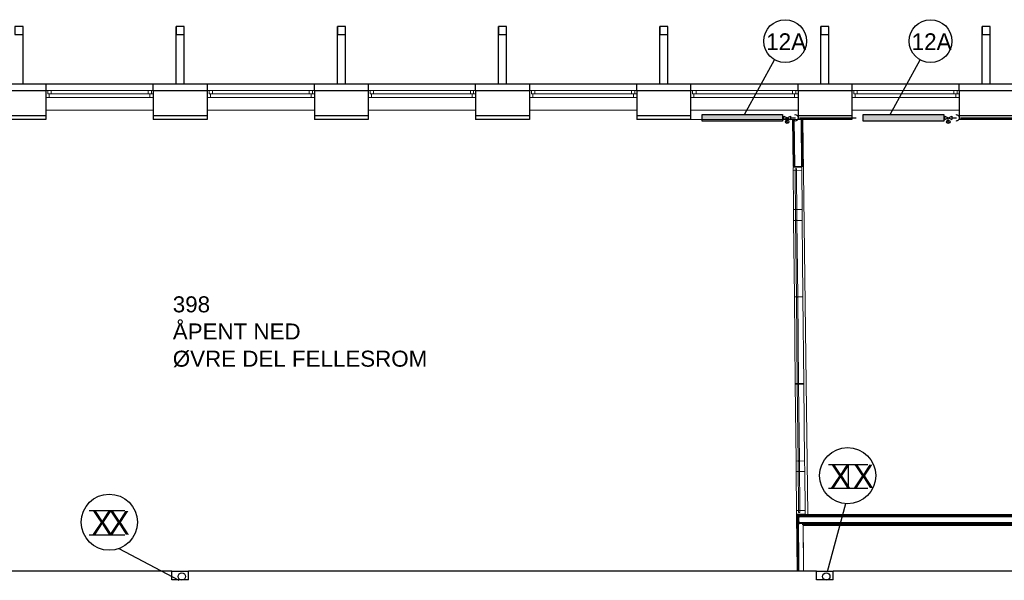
# Model space of a CAD drawing. Header units: millimetres. Extents: x 0 to 83130, y 0 to 57204.
# Tile 14 of 67: x 19591 to 34252, y 13890 to 22234. Entities that reach past the tile are written whole.
import ezdxf

# ---------------------------------------------------------------- set-up
doc = ezdxf.new("R2010")
doc.units = ezdxf.units.MM
doc.header["$LTSCALE"] = 100
doc.header["$MEASUREMENT"] = 0
doc.linetypes.add('V-V', pattern=[2, 1, 1])
doc.layers.get('0').update_dxf_attribs({"linetype": 'CONTINUOUS'})
for name, color, linetype in [('20603A200D001$0$832 Rominfo', 7, 'CONTINUOUS'), ('20603A200D001$0$A12-HEL1', 251, 'CONTINUOUS'), ('20603A200D001$0$A12-HEL3', 251, 'CONTINUOUS'), ('20603A200D001$0$A12-HEL4', 251, 'CONTINUOUS'), ('20603A200D001$0$A23-HEL1', 251, 'CONTINUOUS'), ('20603A200D001$0$A23-HEL3', 251, 'CONTINUOUS'), ('V090-', 2, 'CONTINUOUS'), ('V091', 1, 'CONTINUOUS'), ('V100', 1, 'CONTINUOUS'), ('V100-', 6, 'CONTINUOUS'), ('V101', 3, 'CONTINUOUS'), ('xref', 7, 'CONTINUOUS')]:
    doc.layers.add(name, color=color, linetype=linetype)
for name, color, linetype, lineweight in [('20603A200D001$0$A-AREA', 32, 'CONTINUOUS', 9), ('20603A200D001$0$A-GLAZ-CURT', 52, 'CONTINUOUS', 13), ('20603A200D001$0$A-WALL', 7, 'CONTINUOUS', 13)]:
    doc.layers.add(name, color=color, linetype=linetype, lineweight=lineweight)
doc.styles.add('20603A200D001$0$Arial', font='arial.ttf', dxfattribs={"height": 238.125})
doc.styles.add('FISO', font='fiso')

# ---------------------------------------------------------------- blocks, each defined once
blk = doc.blocks.new('VUN')
at = {"color": 0}
blk.add_circle((0, 0), 0.5, dxfattribs=at)
blk = doc.blocks.new('20603A200D001$0$GV- - GV--328221-P03')
at = {"layer": '20603A200D001$0$A-GLAZ-CURT'}
for p, q in [((46703, 17886), (46575, 17885)), ((46575, 17885), (46703, 17886)), ((46575, 17885), (46703, 17886)), ((46703, 17886), (46575, 17885)), ((46703, 17886), (46575, 17885)), ((46575, 17835), (46575, 17885)), ((46575, 17885), (46575, 17835)), ((46575, 17885), (46575, 17835)), ((46575, 17885), (46575, 17835)), ((46575, 17835), (46575, 17885)), ((46703, 17836), (46575, 17835)), ((46575, 17835), (46703, 17836)), ((46575, 17835), (46703, 17836)), ((46575, 17835), (46703, 17836)), ((46703, 17836), (46575, 17835)), ((46575, 17835), (46581, 17257)), ((46581, 17257), (46575, 17835)), ((46604, 17865), (46624, 17866)), ((46624, 17866), (46604, 17865)), ((46624, 17866), (46604, 17865)), ((46604, 17865), (46612, 17098)), ((46632, 17099), (46624, 17866)), ((46703, 17886), (46703, 17836)), ((46703, 17836), (46703, 17886)), ((46703, 17886), (46703, 17836)), ((46703, 17836), (46703, 17886)), ((46703, 17836), (46703, 17886)), ((46709, 17259), (46703, 17836)), ((46703, 17836), (46709, 17259)), ((46709, 17259), (46581, 17257)), ((46581, 17257), (46709, 17259)), ((46581, 17257), (46709, 17259)), ((46709, 17259), (46581, 17257)), ((46581, 17257), (46583, 17095)), ((46583, 17095), (46581, 17257)), ((46711, 17096), (46709, 17259)), ((46709, 17259), (46711, 17096)), ((46711, 17096), (46583, 17095)), ((46583, 17095), (46711, 17096)), ((46583, 17095), (46711, 17096)), ((46711, 17096), (46583, 17095)), ((46583, 17095), (46594, 15957)), ((46594, 15957), (46583, 17095)), ((46612, 17098), (46632, 17099)), ((46632, 17093), (46612, 17092)), ((46612, 17092), (46623, 15960)), ((46643, 15960), (46632, 17093)), ((46722, 15959), (46711, 17096)), ((46711, 17096), (46722, 15959)), ((46594, 15957), (46722, 15959)), ((46722, 15959), (46594, 15957)), ((46722, 15959), (46594, 15957)), ((46594, 15957), (46722, 15959)), ((46722, 15958), (46594, 15956)), ((46594, 15956), (46722, 15958)), ((46594, 15956), (46722, 15958)), ((46722, 15958), (46594, 15956)), ((46594, 15957), (46594, 15956)), ((46594, 15956), (46594, 15957)), ((46594, 15956), (46608, 14667)), ((46608, 14667), (46594, 15956)), ((46623, 15960), (46643, 15960)), ((46623, 15954), (46637, 14670)), ((46643, 15954), (46623, 15954)), ((46657, 14670), (46643, 15954)), ((46722, 15958), (46722, 15959)), ((46722, 15959), (46722, 15958)), ((46736, 14668), (46722, 15958)), ((46722, 15958), (46736, 14668)), ((46736, 14668), (46608, 14667)), ((46608, 14667), (46736, 14668)), ((46608, 14667), (46736, 14668)), ((46736, 14668), (46608, 14667)), ((46608, 14667), (46608, 14658)), ((46608, 14658), (46608, 14667)), ((46637, 14670), (46657, 14670)), ((46637, 14664), (46648, 13515)), ((46657, 14664), (46637, 14664)), ((46668, 13515), (46657, 14664)), ((46736, 14659), (46736, 14668)), ((46736, 14668), (46736, 14659)), ((46608, 14658), (46736, 14659)), ((46736, 14659), (46608, 14658)), ((46736, 14659), (46608, 14658)), ((46608, 14658), (46736, 14659)), ((46608, 14658), (46619, 13513)), ((46619, 13513), (46608, 14658)), ((46747, 13515), (46736, 14659)), ((46736, 14659), (46747, 13515)), ((46747, 13515), (46619, 13513)), ((46619, 13513), (46747, 13515)), ((46619, 13513), (46747, 13515)), ((46747, 13515), (46619, 13513)), ((46619, 13513), (46621, 13358)), ((46621, 13358), (46619, 13513)), ((46648, 13515), (46668, 13515)), ((46648, 13513), (46656, 12746)), ((46668, 13513), (46648, 13513)), ((46676, 12746), (46668, 13513)), ((46749, 13359), (46747, 13515)), ((46747, 13515), (46749, 13359)), ((46621, 13358), (46749, 13359)), ((46749, 13359), (46621, 13358)), ((46749, 13359), (46621, 13358)), ((46621, 13358), (46749, 13359)), ((46621, 13358), (46627, 12775)), ((46627, 12775), (46621, 13358)), ((46755, 12777), (46749, 13359)), ((46749, 13359), (46755, 12777)), ((46627, 12775), (46755, 12777)), ((46755, 12777), (46627, 12775)), ((46755, 12777), (46627, 12775)), ((46755, 12777), (46627, 12775)), ((46627, 12775), (46755, 12777)), ((46627, 12725), (46627, 12775)), ((46627, 12775), (46627, 12725)), ((46627, 12775), (46627, 12725)), ((46627, 12775), (46627, 12725)), ((46627, 12725), (46627, 12775)), ((46755, 12727), (46755, 12777)), ((46755, 12777), (46755, 12727)), ((46755, 12727), (46755, 12777)), ((46755, 12727), (46755, 12777)), ((46755, 12777), (46755, 12727)), ((46627, 12725), (46755, 12727)), ((46755, 12727), (46627, 12725)), ((46755, 12727), (46627, 12725)), ((46627, 12725), (46755, 12727)), ((46627, 12725), (46755, 12727)), ((46656, 12746), (46676, 12746)), ((46656, 12746), (46676, 12746)), ((46676, 12746), (46656, 12746))]:
    blk.add_line(p, q, dxfattribs=at)
blk = doc.blocks.new('20603A200D001$0$GV- - GV--328225-P03')
blk.add_blockref('20603A200D001$0$GV- - GV--328221-P03', (0, 0))
blk = doc.blocks.new('20603A200D001$0$IV3_34dB - IV3_34dB 2-328392-P03')
at = {"layer": '20603A200D001$0$A-WALL'}
blk.add_line((46575, 17897), (46567, 18596), dxfattribs=at)
blk = doc.blocks.new('20603A200D001$0$IV3_34dB - IV3_34dB-328385-P03')
at = {"layer": '20603A200D001$0$A-WALL'}
for p, q in [((46575, 17897), (46567, 18596)), ((46575, 17897), (46567, 18596)), ((46580, 18596), (46567, 18596)), ((46575, 17897), (46567, 18596)), ((46580, 18596), (46588, 17897)), ((46580, 18596), (46588, 17897)), ((46580, 18596), (46588, 17897)), ((46588, 17897), (46580, 18596)), ((46588, 17897), (46580, 18596)), ((46593, 18596), (46580, 18596)), ((46588, 17897), (46580, 18596)), ((46693, 18598), (46593, 18596)), ((46593, 18596), (46601, 17897)), ((46593, 18596), (46601, 17897)), ((46593, 18596), (46601, 17897)), ((46601, 17897), (46593, 18596)), ((46601, 17897), (46593, 18596)), ((46601, 17897), (46593, 18596)), ((46701, 17899), (46693, 18598)), ((46701, 17899), (46693, 18598)), ((46693, 18598), (46701, 17899)), ((46706, 18598), (46693, 18598)), ((46701, 17899), (46693, 18598)), ((46693, 18598), (46701, 17899)), ((46693, 18598), (46701, 17899)), ((46714, 17899), (46706, 18598)), ((46714, 17899), (46706, 18598)), ((46706, 18598), (46714, 17899)), ((46719, 18598), (46706, 18598)), ((46714, 17899), (46706, 18598)), ((46706, 18598), (46714, 17899)), ((46706, 18598), (46714, 17899)), ((46727, 17899), (46719, 18598)), ((46727, 17899), (46719, 18598)), ((46719, 18598), (46727, 17899)), ((46588, 17897), (46575, 17897)), ((46575, 17897), (46588, 17897)), ((46575, 17897), (46588, 17897)), ((46601, 17897), (46588, 17897)), ((46588, 17897), (46601, 17897)), ((46588, 17897), (46601, 17897)), ((46701, 17899), (46601, 17897)), ((46701, 17899), (46601, 17897)), ((46701, 17899), (46601, 17897)), ((46701, 17899), (46714, 17899)), ((46701, 17899), (46714, 17899)), ((46714, 17899), (46701, 17899)), ((46714, 17899), (46727, 17899)), ((46714, 17899), (46727, 17899)), ((46727, 17899), (46714, 17899))]:
    blk.add_line(p, q, dxfattribs=at)
blk = doc.blocks.new('20603A200D001$0$IV3_34dB - IV3_34dB-328389-P03')
for name in ['20603A200D001$0$IV3_34dB - IV3_34dB-328385-P03', '20603A200D001$0$IV3_34dB - IV3_34dB 2-328392-P03']:
    blk.add_blockref(name, (0, 0))
blk = doc.blocks.new('20603A200D001$0$perforert - perforert 2-328383-P03')
at = {"layer": '20603A200D001$0$A-WALL'}
blk.add_line((46634, 12017), (46625, 12716), dxfattribs=at)
blk = doc.blocks.new('20603A200D001')
at = {"layer": '20603A200D001$0$A-AREA'}
blk.add_line((46721, 18418), (46796, 12540), dxfattribs=at)
at = {"layer": '20603A200D001$0$A-WALL'}
for p, q in [((45044, 18417), (46569, 18417)), ((46636, 11838), (46627, 12537)), ((46627, 12537), (46640, 12537)), ((46640, 12537), (46627, 12537)), ((46640, 12537), (46627, 12537)), ((46636, 11838), (46627, 12537)), ((46638, 11693), (46627, 12537)), ((46637, 12537), (56540, 12537)), ((46649, 11838), (46640, 12537)), ((46649, 11838), (46640, 12537)), ((46640, 12537), (46649, 11838)), ((46640, 12537), (46640, 12524)), ((46640, 12537), (46640, 12524)), ((46640, 12524), (46640, 12537)), ((46649, 11838), (46640, 12524)), ((46640, 12524), (46653, 12524)), ((46653, 12524), (46640, 12524)), ((46653, 12524), (46640, 12524)), ((46649, 11838), (46640, 12524)), ((46651, 11693), (46640, 12524)), ((46653, 12524), (46640, 12524)), ((46653, 12524), (46640, 12524)), ((46662, 11838), (46653, 12524)), ((46653, 12517), (46653, 12524)), ((46653, 12524), (46672, 12524)), ((46653, 12517), (46654, 12511)), ((46654, 12511), (46654, 12462)), ((46654, 12511), (46672, 12511)), ((46654, 12511), (46672, 12511)), ((46654, 12462), (46655, 12411)), ((46655, 12411), (46725, 12412)), ((46662, 11838), (46655, 12411)), ((46655, 12411), (46662, 11838)), ((46655, 12411), (46662, 11838)), ((46655, 12411), (46662, 11838)), ((46664, 11693), (46655, 12411)), ((46655, 12411), (46673, 12411)), ((46732, 11839), (46725, 12412)), ((46725, 12412), (46725, 12405)), ((46725, 12405), (46725, 12399)), ((46725, 12399), (46725, 12392)), ((46725, 12392), (46725, 12386)), ((46732, 11839), (46725, 12386)), ((46725, 12386), (46734, 11693))]:
    blk.add_line(p, q, dxfattribs=at)
at = {"layer": '20603A200D001$0$A-WALL', "lineweight": 50}
for p, q in [((46653, 12524), (56540, 12530)), ((46653, 12517), (46653, 12524)), ((46654, 12511), (46653, 12517)), ((56541, 12517), (46654, 12511)), ((46654, 12462), (46654, 12511)), ((46654, 12511), (46672, 12511)), ((46655, 12411), (46654, 12462)), ((56542, 12417), (46654, 12411)), ((46673, 12411), (46655, 12411)), ((46725, 12405), (46725, 12412)), ((46725, 12399), (46725, 12405)), ((56542, 12400), (46725, 12398)), ((46725, 12392), (46725, 12399)), ((46725, 12386), (46725, 12392)), ((56542, 12387), (46725, 12385))]:
    blk.add_line(p, q, dxfattribs=at)
at = {"layer": '20603A200D001$0$A12-HEL1', "color": 7, "linetype": 'Continuous', "lineweight": 0}
for points in [[(35451, 18848), (37050, 18848)], [(35480, 18798), (35480, 18848)], [(35480, 18798), (37050, 18798)], [(35500, 18748), (35500, 18798)], [(35530, 18798), (35530, 18848)], [(36971, 18798), (36971, 18848)], [(37000, 18748), (37000, 18798)], [(37021, 18798), (37021, 18848)], [(37850, 18848), (39451, 18848)], [(37881, 18798), (37881, 18848)], [(37881, 18798), (39451, 18798)], [(37901, 18748), (37901, 18798)], [(37931, 18798), (37931, 18848)], [(39370, 18798), (39370, 18848)], [(39401, 18748), (39401, 18798)], [(39420, 18798), (39420, 18848)], [(40250, 18848), (41850, 18848)], [(40280, 18798), (40280, 18848)], [(40280, 18798), (41850, 18798)], [(40300, 18748), (40300, 18798)], [(40330, 18798), (40330, 18848)], [(41771, 18798), (41771, 18848)], [(41800, 18748), (41800, 18798)], [(41820, 18798), (41820, 18848)], [(42651, 18848), (44250, 18848)], [(42681, 18798), (42681, 18848)], [(42681, 18798), (44250, 18798)], [(42701, 18748), (42701, 18798)], [(42730, 18798), (42730, 18848)], [(44170, 18798), (44170, 18848)], [(44201, 18748), (44201, 18798)], [(44221, 18798), (44221, 18848)], [(45050, 18848), (46651, 18848)], [(45080, 18798), (45080, 18848)], [(45080, 18798), (46651, 18798)], [(45100, 18748), (45100, 18798)], [(45131, 18798), (45131, 18848)], [(46570, 18798), (46570, 18848)], [(46600, 18748), (46600, 18798)], [(46620, 18798), (46620, 18848)], [(47451, 18848), (49050, 18848)], [(47480, 18798), (47480, 18848)], [(47480, 18798), (49050, 18798)], [(47500, 18748), (47500, 18798)], [(47530, 18798), (47530, 18848)], [(48971, 18798), (48971, 18848)], [(49000, 18748), (49000, 18798)], [(49021, 18798), (49021, 18848)], [(35451, 18748), (37050, 18748)], [(37850, 18748), (39451, 18748)], [(40250, 18748), (41850, 18748)], [(42651, 18748), (44250, 18748)], [(45050, 18748), (46651, 18748)], [(47451, 18748), (49050, 18748)], [(35451, 18558), (37050, 18558)], [(37850, 18558), (39451, 18558)], [(40250, 18558), (41850, 18558)], [(42651, 18558), (44250, 18558)], [(45050, 18558), (46651, 18558)], [(47451, 18558), (49050, 18558)]]:
    blk.add_lwpolyline(points, dxfattribs=at)
at = {"layer": '20603A200D001$0$A12-HEL3', "color": 7}
for points in [[(35451, 18418), (34651, 18418)], [(35451, 18473), (35451, 18418)], [(37050, 18473), (37050, 18418)], [(37850, 18418), (37050, 18418)], [(37850, 18473), (37850, 18418)], [(39451, 18473), (39451, 18418)], [(40250, 18418), (39451, 18418)], [(40250, 18473), (40250, 18418)], [(41850, 18473), (41850, 18418)], [(42651, 18418), (41850, 18418)], [(42651, 18473), (42651, 18418)], [(44250, 18473), (44250, 18418)], [(45050, 18418), (44250, 18418)], [(45050, 18473), (45050, 18418)], [(46651, 18473), (46651, 18418)], [(47451, 18418), (46651, 18418)], [(47451, 18473), (47451, 18418)], [(49050, 18473), (49050, 18418)], [(49850, 18418), (49050, 18418)], [(37326, 11693), (37576, 11693)], [(46925, 11693), (47175, 11693)]]:
    blk.add_lwpolyline(points, dxfattribs=at)
at = {"layer": '20603A200D001$0$A12-HEL4', "color": 7}
for points in [[(34651, 18848), (35451, 18848)], [(35451, 18848), (35451, 18473)], [(37050, 18848), (37850, 18848)], [(37050, 18848), (37050, 18473)], [(37850, 18848), (37850, 18473)], [(39451, 18848), (40250, 18848)], [(39451, 18848), (39451, 18473)], [(40250, 18848), (40250, 18473)], [(41850, 18848), (42651, 18848)], [(41850, 18848), (41850, 18473)], [(42651, 18848), (42651, 18473)], [(44250, 18848), (45050, 18848)], [(44250, 18848), (44250, 18473)], [(45050, 18848), (45050, 18473)], [(46651, 18848), (47451, 18848)], [(46651, 18848), (46651, 18473)], [(47451, 18848), (47451, 18473)], [(49050, 18848), (49850, 18848)], [(49050, 18848), (49050, 18473)], [(35451, 18473), (34651, 18473)], [(37850, 18473), (37050, 18473)], [(40250, 18473), (39451, 18473)], [(42651, 18473), (41850, 18473)], [(45050, 18473), (44250, 18473)], [(47451, 18473), (46651, 18473)], [(49850, 18473), (49050, 18473)], [(37326, 11693), (28101, 11693)], [(37326, 11568), (37326, 11693)], [(46925, 11693), (37576, 11693)], [(37576, 11568), (37576, 11693)], [(46925, 11568), (46925, 11693)], [(56651, 11693), (47175, 11693)], [(47175, 11568), (47175, 11693)], [(37576, 11568), (37326, 11568)], [(47175, 11568), (46925, 11568)]]:
    blk.add_lwpolyline(points, dxfattribs=at)
at = {"layer": '20603A200D001$0$A23-HEL1', "color": 7}
for points in [[(35111, 18948), (35111, 19802)], [(37390, 18948), (37390, 19802)], [(37510, 18948), (37510, 19802)], [(39791, 18948), (39791, 19802)], [(39910, 18948), (39910, 19802)], [(42190, 18948), (42190, 19802)], [(42311, 18948), (42311, 19802)], [(44590, 18948), (44590, 19802)], [(44710, 18948), (44710, 19802)], [(46990, 18948), (46990, 19802)], [(47111, 18948), (47111, 19802)], [(49390, 18948), (49390, 19802)], [(49510, 18948), (49510, 19802)], [(35451, 18948), (37050, 18948)], [(37850, 18948), (39451, 18948)], [(40250, 18948), (41850, 18948)], [(42651, 18948), (44250, 18948)], [(45050, 18948), (46651, 18948)], [(47451, 18948), (49050, 18948)]]:
    blk.add_lwpolyline(points, dxfattribs=at)
at = {"layer": '20603A200D001$0$A23-HEL3', "color": 7}
for points in [[(34990, 19802), (34990, 19682), (35111, 19682), (35111, 19802)], [(37390, 19802), (37390, 19682), (37510, 19682), (37510, 19802)], [(39791, 19802), (39791, 19682), (39910, 19682), (39910, 19802)], [(42190, 19802), (42190, 19682), (42311, 19682), (42311, 19802)], [(44590, 19802), (44590, 19682), (44710, 19682), (44710, 19802)], [(46990, 19802), (46990, 19682), (47111, 19682), (47111, 19802)], [(49390, 19802), (49390, 19682), (49510, 19682), (49510, 19802)]]:
    blk.add_lwpolyline(points, close=True, dxfattribs=at)
for points in [[(34651, 18948), (35451, 18948)], [(35451, 18948), (35451, 18848)], [(37050, 18948), (37850, 18948)], [(37050, 18848), (37050, 18948)], [(37850, 18948), (37850, 18848)], [(39451, 18948), (40250, 18948)], [(39451, 18848), (39451, 18948)], [(40250, 18948), (40250, 18848)], [(41850, 18948), (42651, 18948)], [(41850, 18848), (41850, 18948)], [(42651, 18948), (42651, 18848)], [(44250, 18948), (45050, 18948)], [(44250, 18848), (44250, 18948)], [(45050, 18948), (45050, 18848)], [(46651, 18948), (47451, 18948)], [(46651, 18848), (46651, 18948)], [(47451, 18948), (47451, 18848)], [(49050, 18948), (49850, 18948)], [(49050, 18848), (49050, 18948)]]:
    blk.add_lwpolyline(points, dxfattribs=at)
blk.add_blockref('20603A200D001$0$perforert - perforert 2-328383-P03', (2, -179))
at = {"layer": '20603A200D001$0$A-GLAZ-CURT'}
blk.add_blockref('20603A200D001$0$GV- - GV--328225-P03', (2, -179), dxfattribs=at)
at = {"layer": '20603A200D001$0$A-WALL'}
blk.add_blockref('20603A200D001$0$IV3_34dB - IV3_34dB-328389-P03', (2, -179), dxfattribs=at)
at = {"layer": '20603A200D001$0$832 Rominfo', "style": '20603A200D001$0$Arial'}
for s, height, p in [('398', 238.1, (37340, 15548)), ('ÅPENT NED', 238.1, (37340, 15144)), ('ØVRE DEL FELLESROM', 238.12, (37340, 14739))]:
    blk.add_text(s, height=height, dxfattribs=at).set_placement(p)

msp = doc.modelspace()

# ---------------------------------------------------------------- linework, layer by layer
at = {"layer": 'V091', "color": 3}
for p, q in [((31634.59, 15612.47), (32219.8, 15612.47)), ((31927.97, 15612.47), (31927.97, 15262.02)), ((31634.59, 15262.02), (32219.8, 15262.02)), ((20623.01, 14926.97), (21157.85, 14926.97)), ((20623.01, 14569.12), (21157.85, 14569.12))]:
    msp.add_line(p, q, dxfattribs=at)
at = {"layer": 'V091'}
for p, q in [((31888.3, 15028.26), (31613.47, 14015.8)), ((21068.71, 14363.49), (21961.76, 13890))]:
    msp.add_line(p, q, dxfattribs=at)
at = {"layer": 'V091', "color": 1}
for centre in [(31919.65, 15447.94), (20924.97, 14755.04)]:
    msp.add_circle(centre, 418.02, dxfattribs=at)
at = {"layer": 'V100', "color": 1}
for points in [[(30951.11, 20822.88), (30951.11, 20722.88), (29751.11, 20722.88), (29751.11, 20822.88)], [(33351.11, 20822.88), (33351.11, 20722.88), (32151.11, 20722.88), (32151.11, 20822.88)]]:
    msp.add_lwpolyline(points, close=True, dxfattribs=at)
at = {"layer": 'V100'}
for points in [[(29751.11, 20822.88), (29751.11, 20722.88), (30951.11, 20822.88), (30951.11, 20722.88)], [(32151.11, 20822.88), (32151.11, 20722.88), (33351.11, 20822.88), (33351.11, 20722.88)]]:
    msp.add_trace(points, dxfattribs=at)
at = {"layer": 'V100-', "linetype": 'V-V'}
for p, q in [((30968.88, 20772.88), (30951.11, 20772.88)), ((31068.88, 20772.88), (31142.75, 20772.88)), ((31201.71, 20772.88), (32047.84, 20772.88)), ((33368.88, 20772.88), (33351.11, 20772.88)), ((33468.88, 20772.88), (33542.75, 20772.88)), ((33601.71, 20772.88), (34447.84, 20772.88))]:
    msp.add_line(p, q, dxfattribs=at)
at = {"layer": 'V100-', "color": 1}
for p, q in [((30968.88, 20747.88), (31068.88, 20797.88)), ((30968.88, 20797.88), (31068.88, 20747.88)), ((30968.88, 20747.88), (30968.88, 20797.88)), ((31001.2, 20733.7), (31036.55, 20698.34)), ((31018.88, 20741.02), (31018.88, 20772.88)), ((31068.88, 20797.88), (31068.88, 20747.88)), ((33368.88, 20747.88), (33468.88, 20797.88)), ((33368.88, 20797.88), (33468.88, 20747.88)), ((33368.88, 20747.88), (33368.88, 20797.88)), ((33401.2, 20733.7), (33436.55, 20698.34)), ((33418.88, 20741.02), (33418.88, 20772.88)), ((33468.88, 20797.88), (33468.88, 20747.88))]:
    msp.add_line(p, q, dxfattribs=at)
for centre in [(31018.88, 20716.02), (33418.88, 20716.02)]:
    msp.add_circle(centre, 25, dxfattribs=at)
for centre in [(31142.75, 20772.88), (33542.75, 20772.88)]:
    msp.add_arc(centre, 43.12, 250.857232, 469.142768, dxfattribs=at)
at = {"layer": 'V101', "color": 1}
for p, q in [((30384.09, 20824.76), (30831.68, 21638.4)), ((32550.39, 20824.76), (32997.97, 21638.4))]:
    msp.add_line(p, q, dxfattribs=at)
for centre in [(30988.33, 21915.76), (33154.63, 21915.76)]:
    msp.add_circle(centre, 318.54, dxfattribs=at)

# ---------------------------------------------------------------- block references
at = {"layer": 'V090-', "color": 1, "xscale": 110, "yscale": 110, "zscale": 110, "rotation": 270}
for p in [(22004.75, 13947.22), (31601.57, 13947.22)]:
    msp.add_blockref('VUN', p, dxfattribs=at)
at = {"layer": 'xref'}
msp.add_blockref('20603A200D001', (-15469.5, 2330.58), dxfattribs=at)

# ---------------------------------------------------------------- texts
at = {"layer": 'V091', "color": 3, "style": 'FISO'}
for p in [(31656.85, 15262.48), (31997.44, 15262.48), (20662.16, 14569.58), (20916.13, 14569.58)]:
    msp.add_text('X', height=350, dxfattribs=at).set_placement(p)
at = {"layer": 'V101', "color": 7, "style": 'FISO'}
for p in [(30706.35, 21781.56), (32872.65, 21781.56)]:
    msp.add_text('12A', height=250, dxfattribs=at).set_placement(p)

doc.saveas('drawing.dxf')
